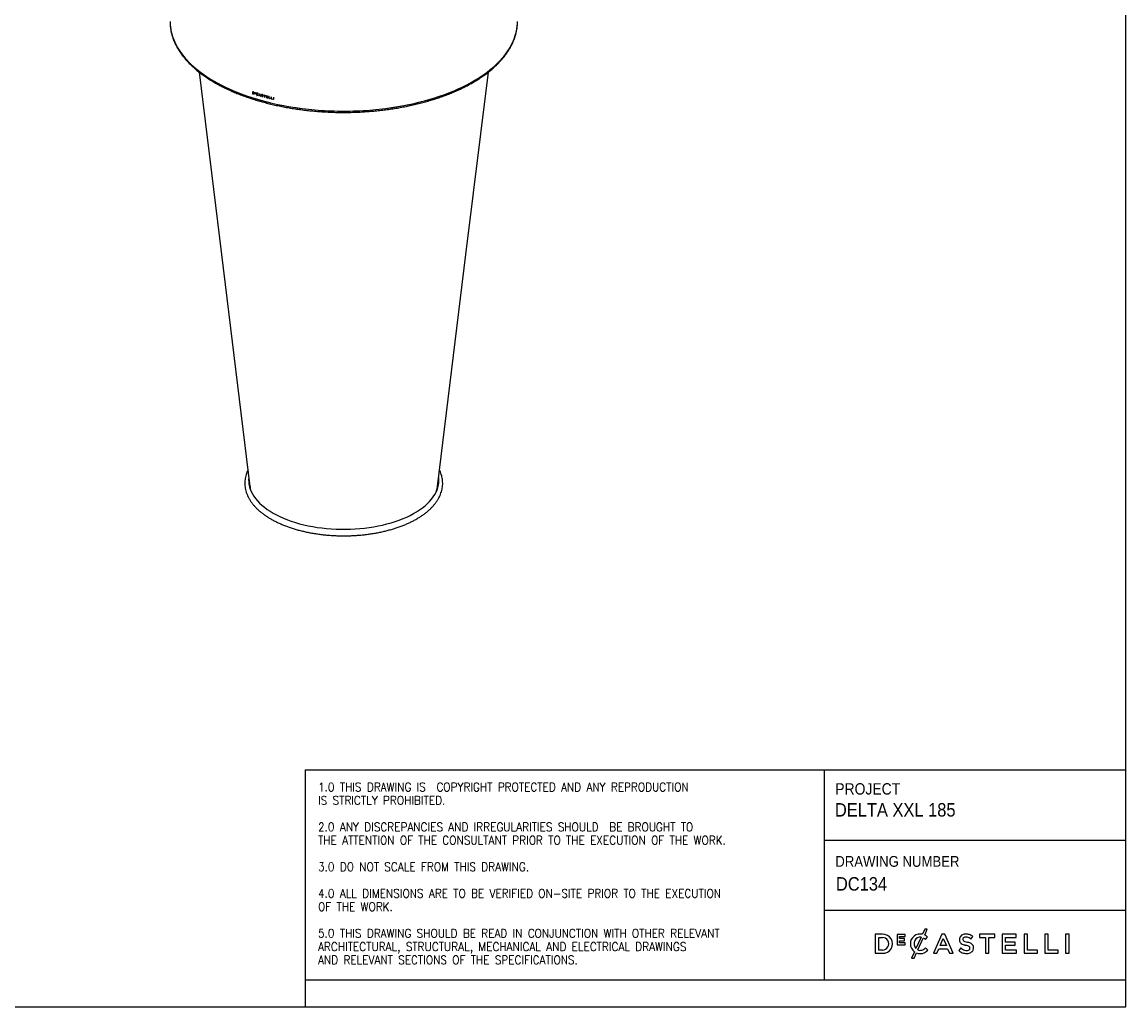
# Model space of a CAD drawing. Header units: millimetres. Extents: x -1749 to 4401, y -854 to 3451.
# Tile 2 of 3: x 1326 to 4401, y -854 to 1889. Entities that reach past the tile are written whole.
import ezdxf

# ---------------------------------------------------------------- set-up
doc = ezdxf.new("R2010")
doc.units = ezdxf.units.MM
doc.header["$LTSCALE"] = 8
doc.linetypes.add('SLD-Solido', pattern=[0])
doc.layers.add('NOTE', color=3, linetype='SLD-Solido')
doc.layers.add('SCHIZZI', color=9, linetype='Continuous')
doc.styles.add('SLDTEXTSTYLE0', font='GOTHIC.TTF', dxfattribs={"width": 0.913})
doc.styles.add('SLDTEXTSTYLE1', font='romans__.ttf', dxfattribs={"width": 0.893})

msp = doc.modelspace()

# ---------------------------------------------------------------- linework, layer by layer
for p, q in [((1968.1, 1695.4), (1968.1, 1689.8)), ((1968.3, 1695.3), (1968.3, 1690)), ((1969, 1694.6), (1968.8, 1694.5)), ((1968.8, 1694.5), (1968.8, 1690.3)), ((1970.3, 1694), (1968.8, 1694.5)), ((1970.5, 1694.2), (1969, 1694.6)), ((1970.6, 1694.6), (1970.3, 1694.7)), ((1970.5, 1694.2), (1970.3, 1694)), ((1970.6, 1693.9), (1970.3, 1694)), ((1970.8, 1694.1), (1970.5, 1694.2)), ((1972.3, 1692.9), (1972.1, 1692.7)), ((1974.7, 1693.3), (1974.7, 1690.2)), ((1974.9, 1693.3), (1974.9, 1690.4)), ((1975.4, 1692.9), (1975.2, 1692.8)), ((1975.2, 1691.8), (1975.2, 1692.8)), ((1975.4, 1691.6), (1975.2, 1691.4)), ((1975.2, 1690.5), (1975.2, 1691.4)), ((1977, 1692.2), (1977, 1692.6)), ((1977, 1690.9), (1977, 1691.3)), ((1982.8, 1692.2), (1982.2, 1691.1)), ((1983, 1692.4), (1982.4, 1691.2)), ((1982.9, 1690.6), (1983.6, 1692)), ((1968.3, 1690), (1968.1, 1689.8)), ((1968.8, 1690.3), (1970.6, 1689.8)), ((1970.8, 1689.9), (1970.6, 1689.8)), ((1970.8, 1689.2), (1970.6, 1689)), ((1971.9, 1689.9), (1971.9, 1689.9)), ((1972.6, 1690.5), (1972.4, 1690.3)), ((1972.4, 1689.3), (1972.6, 1689.4)), ((1973.2, 1689.9), (1973, 1689.8)), ((1974.9, 1690.4), (1974.7, 1690.2)), ((1977, 1689.5), (1977, 1689.9)), ((1978.9, 1689), (1978.7, 1688.9)), ((1979.9, 1686.6), (1979.2, 1685.3)), ((1979.4, 1685.5), (1979.2, 1685.3)), ((1980.1, 1686.8), (1979.4, 1685.5)), ((1980.1, 1690.6), (1979.9, 1690.5)), ((1980.1, 1686.8), (1979.9, 1686.6)), ((1980, 1685.1), (1980.6, 1686.1)), ((1980.2, 1687.2), (1982, 1690.5)), ((1980.4, 1687.4), (1980.2, 1687.2)), ((1980.4, 1687.4), (1982.1, 1690.7)), ((1980.7, 1686.3), (1980.6, 1686.1)), ((1980.6, 1686.1), (1981.1, 1685.9)), ((1980.7, 1686.3), (1981.3, 1686)), ((1980.8, 1686.7), (1982.6, 1690)), ((1981.2, 1686.5), (1980.8, 1686.7)), ((1981.3, 1686), (1981.1, 1685.9)), ((1982.1, 1690.7), (1982, 1690.5)), ((1982.4, 1691.2), (1982.2, 1691.1)), ((1982.8, 1690.2), (1982.6, 1690)), ((1982.6, 1690), (1983, 1689.6)), ((1982.8, 1690.2), (1983.2, 1689.8)), ((1983.5, 1690), (1982.9, 1690.6)), ((1983, 1689.6), (1983.5, 1690)), ((1983.2, 1689.8), (1983, 1689.6)), ((1983.5, 1686), (1983, 1686.7)), ((1983.2, 1689.8), (1983.7, 1690.2)), ((1988.1, 1689.5), (1985.6, 1684.6)), ((1985.6, 1684.6), (1985.8, 1684.7)), ((1988.3, 1689.6), (1985.8, 1684.7)), ((1986.4, 1684.3), (1987.2, 1685.9)), ((1987.2, 1685.9), (1987.4, 1686)), ((1988.5, 1688.5), (1987.5, 1686.5)), ((1988.5, 1688.5), (1988.7, 1688.6)), ((1989.6, 1685.9), (1988.5, 1688.5)), ((1989.8, 1686.1), (1988.7, 1688.6)), ((1991.5, 1682.9), (1988.9, 1689.2)), ((1989.6, 1685.9), (1989.8, 1686.1)), ((1989.9, 1685.1), (1990.1, 1685.3)), ((1989.9, 1685.1), (1990.7, 1683.1)), ((1990.1, 1685.3), (1990.9, 1683.3)), ((1990.7, 1683.1), (1990.9, 1683.3)), ((1993.9, 1682.7), (1993.7, 1682.6)), ((1994.4, 1686.8), (1994.2, 1686.7)), ((1994.3, 1684.9), (1995.4, 1684.3)), ((1994.5, 1685.1), (1995.6, 1684.4)), ((1995.5, 1684.9), (1994.6, 1685.5)), ((1995.4, 1684.3), (1996.5, 1683.6)), ((1996.8, 1684.2), (1995.5, 1684.9)), ((1995.6, 1684.4), (1996.7, 1683.8)), ((1996.5, 1686.5), (1996.3, 1686.3)), ((1996.7, 1683.8), (1996.5, 1683.6)), ((1996.9, 1685.7), (1996.7, 1685.5)), ((1996.8, 1682.6), (1997, 1682.7)), ((1997.1, 1683.3), (1996.9, 1683.1)), ((1997.2, 1681.9), (1997, 1681.7)), ((1999.5, 1686.3), (1999.5, 1685.6)), ((1999.5, 1685.6), (1999.6, 1685.7)), ((1999.6, 1686.2), (1999.6, 1685.7)), ((2001.4, 1685.1), (2001.5, 1685.2)), ((2001.4, 1685.1), (2001.4, 1680.2)), ((2001.4, 1680.2), (2001.5, 1680.4)), ((2001.5, 1685.2), (2001.5, 1680.4)), ((2002.3, 1684.8), (2002.5, 1685)), ((2002.3, 1679.9), (2002.3, 1684.8)), ((2004.2, 1684.3), (2004.2, 1685)), ((2006.5, 1684.4), (2006.5, 1678.9)), ((2006.7, 1679), (2006.5, 1678.9)), ((2006.7, 1684.3), (2006.7, 1679)), ((2007.4, 1683.7), (2007.2, 1683.5)), ((2007.2, 1681.8), (2007.2, 1683.5)), ((2007.4, 1681.3), (2007.2, 1681.1)), ((2007.2, 1679.4), (2007.2, 1681.1)), ((2010.7, 1682.6), (2010.7, 1683.3)), ((2010.7, 1680.2), (2010.7, 1680.9)), ((2010.7, 1677.8), (2010.7, 1678.5)), ((2013.3, 1682.7), (2013.3, 1677.1)), ((2013.5, 1677.3), (2013.3, 1677.1)), ((2013.5, 1682.7), (2013.5, 1677.3)), ((2014.1, 1677.7), (2014.1, 1682.5)), ((2017.4, 1676.1), (2017.4, 1676.8)), ((2019.7, 1681.2), (2019.7, 1675.6)), ((2019.9, 1675.8), (2019.7, 1675.6)), ((2019.9, 1681.1), (2019.9, 1675.8)), ((2020.4, 1676.1), (2020.4, 1681)), ((2023.8, 1674.6), (2023.8, 1675.3)), ((2026.2, 1679.7), (2026.2, 1674.1)), ((2026.4, 1674.2), (2026.2, 1674.1)), ((2026.4, 1679.6), (2026.4, 1674.2)), ((2027, 1673.9), (2027, 1679.5))]:
    msp.add_line(p, q)
at = {"flags": 128}
for points in [[(1738.4, 1890.5), (1738.5, 1883.5), (1739.4, 1874.2), (1740.9, 1865), (1743.1, 1855.8), (1745.9, 1846.6), (1749.4, 1837.6), (1753.6, 1828.5), (1758.4, 1819.6), (1763.8, 1810.8), (1769.9, 1802.1), (1776.6, 1793.5), (1783.9, 1785), (1791.8, 1776.7), (1800.3, 1768.5), (1809.4, 1760.5), (1819.1, 1752.7), (1829.3, 1745.1), (1840, 1737.7), (1851.3, 1730.5), (1863.1, 1723.5), (1875.4, 1716.7), (1888.2, 1710.2), (1901.5, 1703.9), (1915.2, 1697.9), (1929.3, 1692.2), (1943.8, 1686.7), (1958.7, 1681.5), (1973.9, 1676.6), (1989.5, 1672), (2005.5, 1667.7), (2021.7, 1663.7), (2038.2, 1660), (2055, 1656.7), (2072, 1653.6), (2089.2, 1650.9), (2106.5, 1648.5), (2124.1, 1646.5), (2141.8, 1644.8), (2159.5, 1643.4), (2177.4, 1642.4), (2195.4, 1641.7), (2213.3, 1641.3), (2231.3, 1641.4), (2249.3, 1641.7), (2267.2, 1642.4), (2285.1, 1643.4), (2302.9, 1644.8), (2320.6, 1646.5), (2338.1, 1648.6), (2355.5, 1650.9), (2372.7, 1653.7), (2389.7, 1656.7), (2406.4, 1660.1), (2422.9, 1663.8), (2439.1, 1667.8), (2455.1, 1672.1), (2470.7, 1676.7), (2485.9, 1681.6), (2500.8, 1686.8), (2515.3, 1692.2), (2529.4, 1698), (2543.1, 1704), (2556.4, 1710.3), (2569.1, 1716.8), (2581.4, 1723.6), (2593.2, 1730.5), (2604.5, 1737.8), (2615.3, 1745.2), (2625.5, 1752.8), (2635.2, 1760.6), (2644.2, 1768.6), (2652.8, 1776.8), (2660.7, 1785.1), (2668, 1793.6), (2674.7, 1802.2), (2680.7, 1810.9), (2686.1, 1819.7), (2690.9, 1828.6), (2695.1, 1837.7), (2698.6, 1846.7), (2701.4, 1855.9), (2703.6, 1865.1), (2705.1, 1874.3), (2705.9, 1883.6), (2706.1, 1890.5)], [(1738.4, 1888.1), (1738.4, 1888), (1738.9, 1878.8), (1740.1, 1869.5), (1741.9, 1860.3), (1744.4, 1851.1), (1747.6, 1842), (1751.4, 1833), (1755.9, 1824), (1761, 1815.1), (1766.8, 1806.3), (1773.2, 1797.7), (1780.2, 1789.1), (1787.8, 1780.8), (1796, 1772.5), (1804.8, 1764.4), (1814.2, 1756.5), (1824.2, 1748.8), (1834.7, 1741.3), (1845.7, 1734), (1857.3, 1726.9), (1869.3, 1720), (1881.9, 1713.4), (1894.9, 1707), (1908.4, 1700.8), (1922.3, 1695), (1936.6, 1689.4), (1951.3, 1684), (1966.4, 1679), (1981.9, 1674.2), (1997.6, 1669.8)], [(1997.6, 1669.8), (2013.7, 1665.6), (2030.1, 1661.8), (2046.7, 1658.3), (2063.6, 1655.1), (2080.7, 1652.2), (2098, 1649.7), (2115.5, 1647.4), (2133.1, 1645.6), (2150.8, 1644), (2168.7, 1642.8), (2186.6, 1642), (2204.6, 1641.5), (2222.5, 1641.3), (2240.5, 1641.5), (2258.5, 1642), (2276.4, 1642.9), (2294.2, 1644.1), (2312, 1645.6), (2329.6, 1647.5), (2347, 1649.7), (2364.3, 1652.3), (2381.4, 1655.2), (2398.3, 1658.4), (2414.9, 1661.9), (2431.3, 1665.8), (2447.4, 1669.9), (2463.1, 1674.4), (2478.6, 1679.2), (2493.6, 1684.2), (2508.3, 1689.5), (2522.6, 1695.2), (2536.5, 1701), (2550, 1707.2), (2563, 1713.6), (2575.5, 1720.2), (2587.6, 1727.1), (2599.1, 1734.2), (2610.1, 1741.6), (2620.6, 1749.1), (2630.5, 1756.8), (2639.9, 1764.7), (2648.7, 1772.8), (2656.9, 1781), (2664.5, 1789.4), (2671.5, 1798), (2677.9, 1806.6), (2683.6, 1815.4), (2688.7, 1824.3), (2693.2, 1833.3), (2697, 1842.3), (2700.1, 1851.5), (2702.6, 1860.6), (2704.4, 1869.9), (2705.6, 1879.1), (2705.9, 1883.7)], [(1819.4, 1749.9), (1881.7, 1241.9), (1961, 595.8)], [(2483.4, 595.8), (2562.7, 1241.9), (2625, 1749.9)], [(1957.7, 620.6), (1957.3, 615.4), (1957.4, 608.5), (1958.2, 601.7), (1959.6, 594.9), (1961.7, 588.1), (1964.4, 581.4), (1967.8, 574.8), (1971.9, 568.2), (1976.5, 561.8), (1981.8, 555.5), (1987.7, 549.4), (1994.2, 543.4), (2001.3, 537.6), (2008.9, 531.9), (2017.1, 526.5), (2025.8, 521.3), (2034.9, 516.3), (2044.6, 511.6), (2054.7, 507.2), (2065.2, 502.9), (2076.1, 499), (2087.4, 495.4), (2099, 492), (2111, 489), (2123.2, 486.3), (2135.7, 483.9)], [(2135.7, 483.9), (2148.4, 481.8), (2161.2, 480.1), (2174.3, 478.7), (2187.4, 477.6), (2200.7, 476.9), (2214, 476.5), (2227.3, 476.4), (2240.6, 476.7), (2253.8, 477.4), (2267, 478.4), (2280.1, 479.7), (2293, 481.4), (2305.7, 483.4), (2318.3, 485.7), (2330.5, 488.3), (2342.5, 491.3), (2354.3, 494.6), (2365.6, 498.1), (2376.6, 502), (2387.3, 506.1), (2397.5, 510.5), (2407.2, 515.2), (2416.5, 520.1), (2425.3, 525.2), (2433.6, 530.6), (2441.4, 536.2), (2448.6, 541.9), (2455.2, 547.9), (2461.2, 554), (2466.7, 560.3), (2471.5, 566.7), (2475.7, 573.2), (2479.2, 579.8), (2482.1, 586.5), (2484.4, 593.2), (2486, 600), (2486.9, 606.9), (2487.1, 613.7), (2486.8, 620.2)]]:
    msp.add_lwpolyline(points, dxfattribs=at)
for centre, radius, start, end in [((2171.4, 2335), 671.1, 252.3711, 252.5627), ((2175.3, 2347.6), 684.3, 252.9576, 253.156), ((2175.4, 2347.6), 684.7, 252.9954, 253.156), ((2175.4, 2346.7), 684.7, 252.9954, 253.156), ((2175.4, 2346.2), 684.7, 252.9954, 253.156), ((2175.5, 2347.2), 684.2, 252.9954, 253.156), ((2175.5, 2345.9), 684.2, 252.9954, 253.156), ((2179.4, 2362.5), 698.6, 253.6585, 253.725), ((2171.5, 2329.8), 671.5, 252.3711, 252.5951), ((2171.5, 2329.5), 671, 252.3711, 252.5951), ((2175.3, 2344.5), 684.3, 252.9576, 253.156), ((2175.3, 2344.1), 683.8, 252.9576, 253.156), ((2175.4, 2345.3), 684.7, 252.9954, 253.156), ((2177.4, 2347.8), 691.6, 253.3466, 253.4135), ((2177.4, 2347.5), 691, 253.3466, 253.4135), ((2180.8, 2360.8), 703.8, 253.8942, 253.9601), ((2180.9, 2360.4), 703.3, 253.8942, 253.9601), ((2182.2, 2367.1), 708.6, 254.0277, 254.2553), ((2182.2, 2366.8), 708.1, 254.0277, 254.2553), ((2182.2, 2367.8), 708.6, 254.0543, 254.2288), ((2182.2, 2371), 708.6, 254.1091, 254.1744), ((2183.5, 2370), 713.4, 254.3221, 254.3874), ((2183.5, 2369.6), 712.8, 254.3221, 254.3874), ((2184.6, 2375.7), 717.8, 254.5199, 254.5794), ((2186.4, 2384.8), 724.5, 254.8225, 254.8818), ((2186.4, 2384.4), 723.9, 254.8225, 254.8818), ((2188.6, 2394.5), 733.1, 255.0459, 255.427), ((2188, 2391.3), 730.5, 255.0456, 255.199), ((2188, 2390.9), 729.9, 255.0456, 255.199), ((2188.6, 2388.9), 733.1, 255.1989, 255.2741), ((2188.6, 2388.5), 732.5, 255.1989, 255.2741), ((2189.3, 2396.2), 735.6, 255.2741, 255.4267), ((2189.3, 2395.8), 735, 255.2741, 255.4267), ((2191.6, 2406.1), 745.1, 255.6116, 255.9495), ((2191.6, 2400.6), 745.1, 255.6116, 255.9495), ((2191.7, 2400.2), 744.5, 255.6116, 255.9495), ((2191.8, 2406), 745.7, 255.6698, 255.9494), ((2191.8, 2404.3), 745.7, 255.6698, 255.9494), ((2191.8, 2403.6), 745.7, 255.6698, 255.9494), ((2191.8, 2401.9), 745.7, 255.6698, 255.9494), ((2191.8, 2405.6), 745.1, 255.6698, 255.9494), ((2191.8, 2403.2), 745.1, 255.6698, 255.9494), ((2193.8, 2414.7), 753.9, 256.1524, 256.21), ((2194.4, 2411.9), 756.7, 256.1526, 256.4707), ((2194.5, 2411.5), 756.2, 256.1526, 256.4707), ((2194.6, 2413.2), 757.4, 256.2101, 256.4707), ((2196.3, 2425.2), 764.7, 256.6473, 256.7044), ((2196.9, 2422.3), 767.5, 256.6475, 256.9627), ((2197, 2421.9), 766.9, 256.6475, 256.9627), ((2197.1, 2423.6), 768.1, 256.7045, 256.9626), ((2198.7, 2435.7), 775.5, 257.1474, 257.2039), ((2198.7, 2430.1), 775.5, 257.1474, 257.2039), ((2198.8, 2429.7), 774.8, 257.1474, 257.2039)]:
    msp.add_arc(centre, radius, start, end)
for points, knots in [([(1739, 1877.7), (1739, 1877.6), (1739.1, 1876.1), (1739.3, 1874.6), (1739.5, 1873.3)], [0, 0, 0, 0, 0.080753, 1, 1, 1, 1]), ([(1999.2, 1665.9), (2001.9, 1665.2), (2009.6, 1663.1), (2022.6, 1660), (2038.2, 1656.4), (2054.1, 1653.2), (2070.2, 1650.3), (2086.4, 1647.7), (2102.9, 1645.3), (2119.5, 1643.3), (2136.2, 1641.6), (2153, 1640.2), (2169.9, 1639), (2186.8, 1638.2), (2203.9, 1637.7), (2220.9, 1637.6), (2237.9, 1637.7), (2254.9, 1638.1), (2271.9, 1638.9), (2288.8, 1640), (2305.6, 1641.3), (2322.4, 1643), (2339, 1645), (2355.4, 1647.3), (2371.7, 1649.9), (2387.8, 1652.7), (2403.7, 1655.9), (2419.4, 1659.4), (2434.9, 1663.1), (2450.1, 1667.2), (2465, 1671.5), (2479.6, 1676), (2493.9, 1680.9), (2507.8, 1686), (2521.4, 1691.4), (2534.6, 1697), (2547.5, 1702.8), (2559.9, 1708.9), (2572, 1715.3), (2583.6, 1721.8), (2594.7, 1728.6), (2605.4, 1735.5), (2615.7, 1742.7), (2625.4, 1750.1), (2634.6, 1757.6), (2643.3, 1765.4), (2651.5, 1773.2), (2659.2, 1781.3), (2666.3, 1789.5), (2672.9, 1797.8), (2678.8, 1806.2), (2684.2, 1814.8), (2689.1, 1823.4), (2693.3, 1832.2), (2696.9, 1841), (2700, 1849.8), (2702.4, 1858.8), (2704.2, 1867.7), (2705.2, 1873.7), (2705.4, 1876.8), (2705.4, 1876.8)], [0, 0, 0, 0, 0.009326, 0.027035, 0.044742, 0.062447, 0.080148, 0.097848, 0.115545, 0.133241, 0.150935, 0.168628, 0.186319, 0.20401, 0.221701, 0.239391, 0.257081, 0.274771, 0.292461, 0.310152, 0.327844, 0.345536, 0.36323, 0.380926, 0.398624, 0.416323, 0.434025, 0.451729, 0.469436, 0.487147, 0.50486, 0.522578, 0.540299, 0.558024, 0.575754, 0.593487, 0.611226, 0.628968, 0.646715, 0.664467, 0.682221, 0.699979, 0.717739, 0.735499, 0.753258, 0.771014, 0.788762, 0.806501, 0.824225, 0.841931, 0.859613, 0.877267, 0.894887, 0.912469, 0.93001, 0.947509, 0.964965, 0.982383, 0.999767, 1, 1, 1, 1]), ([(1739.6, 1872.6), (1739.8, 1871.2), (1740.3, 1866.8), (1741.9, 1859.5), (1744.2, 1850.6), (1747.2, 1841.8), (1750.8, 1833), (1754.9, 1824.3), (1759.7, 1815.7), (1765, 1807.2), (1770.9, 1798.7), (1777.3, 1790.4), (1784.4, 1782.3), (1791.9, 1774.2), (1800.1, 1766.3), (1808.7, 1758.6), (1817.9, 1751), (1827.5, 1743.7), (1837.7, 1736.5), (1848.3, 1729.5), (1859.4, 1722.7), (1870.9, 1716.1), (1882.9, 1709.7), (1895.3, 1703.6), (1908.1, 1697.7), (1921.3, 1692.1), (1934.9, 1686.7), (1948.8, 1681.5), (1963, 1676.7), (1977.6, 1672), (1989.7, 1668.5), (1997, 1666.5), (1999.2, 1665.9)], [0, 0, 0, 0, 0.016065, 0.050068, 0.084118, 0.118228, 0.152411, 0.186673, 0.221017, 0.255439, 0.289935, 0.324497, 0.359116, 0.393782, 0.428485, 0.463218, 0.497973, 0.532742, 0.56752, 0.602302, 0.637085, 0.671865, 0.70664, 0.741409, 0.776171, 0.810926, 0.845673, 0.880412, 0.915143, 0.949867, 0.984583, 1, 1, 1, 1]), ([(1972.6, 1693), (1972.3, 1693.3), (1971.8, 1694), (1971, 1694.4), (1970.6, 1694.6)], [0, 0, 0, 0, 0.5, 1, 1, 1, 1]), ([(1972.1, 1692.7), (1971.9, 1693), (1971.4, 1693.5), (1970.9, 1693.8), (1970.6, 1693.9)], [0, 0, 0, 0, 0.5, 1, 1, 1, 1]), ([(1972.3, 1692.9), (1972.1, 1693.1), (1971.6, 1693.7), (1971.1, 1693.9), (1970.8, 1694.1)], [0, 0, 0, 0, 0.500058, 1, 1, 1, 1]), ([(1972.4, 1690.3), (1972.4, 1690.5), (1972.6, 1690.8), (1972.6, 1691.4), (1972.5, 1692.1), (1972.2, 1692.5), (1972.1, 1692.7)], [0, 0, 0, 0, 0.250146, 0.49997, 0.749985, 1, 1, 1, 1]), ([(1972.6, 1690.5), (1972.6, 1690.6), (1972.8, 1691), (1972.8, 1691.6), (1972.7, 1692.2), (1972.4, 1692.6), (1972.3, 1692.9)], [0, 0, 0, 0, 0.250147, 0.499993, 0.750018, 1, 1, 1, 1]), ([(1973, 1689.8), (1973.1, 1690), (1973.3, 1690.4), (1973.3, 1691.3), (1973.1, 1692.2), (1972.8, 1692.7), (1972.6, 1693)], [0, 0, 0, 0, 0.25, 0.5, 0.75, 1, 1, 1, 1]), ([(1980.4, 1691.5), (1980.1, 1691.4), (1979.5, 1691.3), (1978.9, 1690.7), (1978.6, 1689.9), (1978.7, 1689.2), (1978.7, 1688.9)], [0, 0, 0, 0, 0.25, 0.5, 0.75, 1, 1, 1, 1]), ([(1980.6, 1691.7), (1980.3, 1691.6), (1979.7, 1691.5), (1979.1, 1690.9), (1978.8, 1690), (1978.8, 1689.4), (1978.9, 1689)], [0, 0, 0, 0, 0.2499188, 0.4999031, 0.749942, 1, 1, 1, 1]), ([(1982.2, 1691.1), (1981.9, 1691.2), (1981.3, 1691.5), (1980.7, 1691.5), (1980.4, 1691.5)], [0, 0, 0, 0, 0.5, 1, 1, 1, 1]), ([(1970.6, 1689.8), (1970.8, 1689.7), (1971.1, 1689.7), (1971.6, 1689.8), (1972.1, 1690), (1972.3, 1690.2), (1972.4, 1690.3)], [0, 0, 0, 0, 0.25059, 0.500044, 0.749798, 1, 1, 1, 1]), ([(1970.6, 1689), (1970.9, 1689), (1971.4, 1688.9), (1972, 1689), (1972.6, 1689.3), (1972.8, 1689.6), (1973, 1689.8)], [0, 0, 0, 0, 0.250163, 0.499995, 0.749897, 1, 1, 1, 1]), ([(1970.8, 1689.9), (1971, 1689.9), (1971.3, 1689.8), (1971.8, 1689.9), (1972.2, 1690.1), (1972.5, 1690.4), (1972.6, 1690.5)], [0, 0, 0, 0, 0.250537, 0.499966, 0.749736, 1, 1, 1, 1]), ([(1970.8, 1689.2), (1971.1, 1689.2), (1971.5, 1689.1), (1972.2, 1689.2), (1972.8, 1689.5), (1973, 1689.8), (1973.2, 1689.9)], [0, 0, 0, 0, 0.2499468, 0.4999212, 0.7499374, 1, 1, 1, 1]), ([(1978.7, 1688.9), (1978.7, 1688.7), (1978.8, 1688.3), (1979.1, 1687.7), (1979.4, 1687.1), (1979.8, 1686.8), (1979.9, 1686.6)], [0, 0, 0, 0, 0.25052, 0.499992, 0.749804, 1, 1, 1, 1]), ([(1978.9, 1689), (1978.9, 1688.8), (1979, 1688.4), (1979.3, 1687.8), (1979.6, 1687.3), (1980, 1687), (1980.1, 1686.8)], [0, 0, 0, 0, 0.250525, 0.500062, 0.749816, 1, 1, 1, 1]), ([(1980.7, 1690.8), (1980.4, 1690.7), (1980, 1690.6), (1979.6, 1690.2), (1979.3, 1689.5), (1979.4, 1689), (1979.4, 1688.8)], [0, 0, 0, 0, 0.25, 0.5, 0.75, 1, 1, 1, 1]), ([(1979.4, 1688.8), (1979.4, 1688.5), (1979.6, 1687.9), (1980, 1687.4), (1980.2, 1687.2)], [0, 0, 0, 0, 0.5, 1, 1, 1, 1]), ([(1980.8, 1691), (1980.6, 1690.9), (1980.3, 1690.9), (1980.1, 1690.7), (1980.1, 1690.6)], [0, 0, 0, 0, 0.742567, 1, 1, 1, 1]), ([(1982, 1690.5), (1981.7, 1690.6), (1981.3, 1690.8), (1980.9, 1690.8), (1980.7, 1690.8)], [0, 0, 0, 0, 0.500298, 1, 1, 1, 1]), ([(1982.1, 1690.7), (1981.9, 1690.8), (1981.5, 1691), (1981.1, 1691), (1980.8, 1691)], [0, 0, 0, 0, 0.500288, 1, 1, 1, 1]), ([(1981.1, 1685.9), (1981.3, 1685.8), (1981.8, 1685.6), (1982.4, 1685.6), (1983, 1685.7), (1983.3, 1685.9), (1983.5, 1686)], [0, 0, 0, 0, 0.2501835, 0.4999962, 0.7498306, 1, 1, 1, 1]), ([(1983, 1686.7), (1982.9, 1686.6), (1982.7, 1686.4), (1982.2, 1686.3), (1981.7, 1686.3), (1981.4, 1686.5), (1981.2, 1686.5)], [0, 0, 0, 0, 0.250247, 0.499996, 0.749717, 1, 1, 1, 1]), ([(1981.3, 1686), (1981.5, 1686), (1981.9, 1685.8), (1982.6, 1685.8), (1983.2, 1685.9), (1983.5, 1686.1), (1983.7, 1686.2)], [0, 0, 0, 0, 0.249968, 0.499945, 0.749951, 1, 1, 1, 1]), ([(1993.1, 1684), (1993.1, 1683.8), (1993.1, 1683.6), (1993.2, 1683.2), (1993.4, 1682.9), (1993.6, 1682.7), (1993.7, 1682.6)], [0, 0, 0, 0, 0.250839, 0.499976, 0.749958, 1, 1, 1, 1]), ([(1993.2, 1684.1), (1993.2, 1684), (1993.3, 1683.8), (1993.4, 1683.4), (1993.6, 1683), (1993.8, 1682.8), (1993.9, 1682.7)], [0, 0, 0, 0, 0.2508084, 0.5000418, 0.7499392, 1, 1, 1, 1]), ([(1994.1, 1687.5), (1994, 1687.5), (1993.7, 1687.4), (1993.5, 1687.1), (1993.4, 1686.8), (1993.3, 1686.4), (1993.4, 1686), (1993.6, 1685.6), (1993.9, 1685.2), (1994.2, 1685), (1994.3, 1684.9)], [0, 0, 0, 0, 0.125169, 0.249986, 0.375003, 0.499986, 0.624934, 0.749992, 0.87496, 1, 1, 1, 1]), ([(1993.8, 1687.4), (1993.8, 1687.3), (1993.6, 1687.2), (1993.6, 1686.9), (1993.5, 1686.6), (1993.6, 1686.1), (1993.8, 1685.7), (1994.1, 1685.3), (1994.3, 1685.2), (1994.5, 1685.1)], [0, 0, 0, 0, 0.054414, 0.212031, 0.369661, 0.527286, 0.68489, 0.842461, 1, 1, 1, 1]), ([(1993.7, 1682.6), (1994, 1682.4), (1994.5, 1682), (1995.4, 1681.6), (1996.2, 1681.5), (1996.8, 1681.6), (1997, 1681.7)], [0, 0, 0, 0, 0.25, 0.5, 0.75, 1, 1, 1, 1]), ([(1994.1, 1683.1), (1994, 1683.1), (1993.9, 1683.2), (1993.9, 1683.4), (1993.8, 1683.6), (1993.8, 1683.7), (1993.8, 1683.8)], [0, 0, 0, 0, 0.251694, 0.499999, 0.748362, 1, 1, 1, 1]), ([(1993.9, 1682.7), (1994.1, 1682.5), (1994.7, 1682.1), (1995.5, 1681.8), (1996.4, 1681.7), (1996.9, 1681.8), (1997.2, 1681.9)], [0, 0, 0, 0, 0.250014, 0.499998, 0.749984, 1, 1, 1, 1]), ([(1996.7, 1686.8), (1996.5, 1687), (1996.1, 1687.3), (1995.4, 1687.6), (1994.7, 1687.7), (1994.3, 1687.6), (1994.1, 1687.5)], [0, 0, 0, 0, 0.250158, 0.499985, 0.749993, 1, 1, 1, 1]), ([(1994.6, 1685.5), (1994.5, 1685.5), (1994.4, 1685.6), (1994.2, 1685.8), (1994.1, 1686), (1994.1, 1686.2), (1994.1, 1686.4), (1994.2, 1686.6), (1994.3, 1686.8), (1994.4, 1686.8), (1994.5, 1686.8)], [0, 0, 0, 0, 0.125719, 0.249965, 0.374964, 0.499989, 0.625, 0.750014, 0.874548, 1, 1, 1, 1]), ([(1996.6, 1682.4), (1996.4, 1682.3), (1996, 1682.2), (1995.3, 1682.3), (1994.7, 1682.6), (1994.3, 1682.9), (1994.1, 1683.1)], [0, 0, 0, 0, 0.250171, 0.499993, 0.7499, 1, 1, 1, 1]), ([(1994.4, 1686.8), (1994.4, 1686.9), (1994.5, 1686.9), (1994.6, 1687), (1994.6, 1687)], [0, 0, 0, 0, 0.383467, 1, 1, 1, 1]), ([(1994.5, 1686.8), (1994.6, 1686.9), (1994.9, 1686.9), (1995.4, 1686.9), (1995.9, 1686.7), (1996.2, 1686.4), (1996.3, 1686.3)], [0, 0, 0, 0, 0.25026, 0.499993, 0.749769, 1, 1, 1, 1]), ([(1994.6, 1687), (1994.8, 1687), (1995.1, 1687.1), (1995.6, 1687), (1996.1, 1686.8), (1996.4, 1686.6), (1996.5, 1686.5)], [0, 0, 0, 0, 0.250016, 0.500003, 0.749988, 1, 1, 1, 1]), ([(1996.3, 1686.3), (1996.4, 1686.3), (1996.5, 1686.2), (1996.6, 1686), (1996.7, 1685.7), (1996.7, 1685.6), (1996.7, 1685.5)], [0, 0, 0, 0, 0.251461, 0.499971, 0.749809, 1, 1, 1, 1]), ([(1996.5, 1686.5), (1996.6, 1686.5), (1996.7, 1686.3), (1996.8, 1686.1), (1996.9, 1685.9), (1996.9, 1685.8), (1996.9, 1685.7)], [0, 0, 0, 0, 0.250671, 0.499875, 0.749036, 1, 1, 1, 1]), ([(1996.5, 1683.6), (1996.6, 1683.6), (1996.7, 1683.5), (1996.8, 1683.4), (1996.9, 1683.3), (1996.9, 1683.2), (1996.9, 1683.1)], [0, 0, 0, 0, 0.251848, 0.499749, 0.749667, 1, 1, 1, 1]), ([(1996.9, 1683.1), (1996.9, 1683), (1996.9, 1682.9), (1996.9, 1682.7), (1996.8, 1682.5), (1996.6, 1682.4), (1996.6, 1682.4)], [0, 0, 0, 0, 0.250702, 0.499936, 0.748808, 1, 1, 1, 1]), ([(1997.5, 1685.3), (1997.4, 1685.5), (1997.4, 1685.7), (1997.2, 1686.1), (1997, 1686.5), (1996.8, 1686.7), (1996.7, 1686.8)], [0, 0, 0, 0, 0.2507785, 0.4999922, 0.7494906, 1, 1, 1, 1]), ([(1996.7, 1683.8), (1996.8, 1683.8), (1996.9, 1683.7), (1997, 1683.6), (1997.1, 1683.4), (1997.1, 1683.3), (1997.1, 1683.3)], [0, 0, 0, 0, 0.251278, 0.499853, 0.747844, 1, 1, 1, 1]), ([(1997.6, 1683.1), (1997.6, 1683.2), (1997.5, 1683.4), (1997.3, 1683.7), (1997.1, 1684), (1996.9, 1684.2), (1996.8, 1684.2)], [0, 0, 0, 0, 0.25092, 0.499996, 0.749179, 1, 1, 1, 1]), ([(1997.1, 1683.3), (1997.1, 1683.2), (1997.1, 1683), (1997.1, 1682.9), (1997, 1682.8), (1997, 1682.7)], [0, 0, 0, 0, 0.394661, 0.787614, 1, 1, 1, 1]), ([(1997, 1681.7), (1997.1, 1681.8), (1997.3, 1681.9), (1997.6, 1682.2), (1997.7, 1682.6), (1997.7, 1682.9), (1997.6, 1683.1)], [0, 0, 0, 0, 0.250312, 0.499981, 0.749863, 1, 1, 1, 1]), ([(1997.2, 1681.9), (1997.3, 1681.9), (1997.5, 1682), (1997.6, 1682.2), (1997.6, 1682.2)], [0, 0, 0, 0, 0.666622, 1, 1, 1, 1]), ([(1955.4, 641.7), (1954.9, 640.8), (1953.3, 637.6), (1951.2, 632.1), (1949.1, 625.2), (1947.6, 618.2), (1946.8, 611.3), (1946.5, 604.3), (1946.8, 597.4), (1947.8, 590.5), (1949.3, 583.6), (1951.4, 576.8), (1954.2, 570), (1957.5, 563.3), (1961.4, 556.7), (1965.8, 550.3), (1970.9, 543.9), (1976.5, 537.6), (1982.7, 531.6), (1989.4, 525.6), (1996.6, 519.9), (2004.3, 514.4), (2012.5, 509.1), (2021.1, 503.9), (2030.2, 499.1), (2039.7, 494.4), (2049.6, 490), (2059.8, 485.9), (2070.4, 482.1), (2081.4, 478.5), (2092.6, 475.1), (2104.1, 472.1), (2115.8, 469.3), (2125.7, 467.3), (2131.7, 466.2), (2133.6, 465.9)], [0, 0, 0, 0, 0.013061, 0.044174, 0.075083, 0.105801, 0.136358, 0.166802, 0.197191, 0.227575, 0.258009, 0.28855, 0.319243, 0.350118, 0.381187, 0.412448, 0.443884, 0.47547, 0.507176, 0.538972, 0.570831, 0.602728, 0.634646, 0.666568, 0.698482, 0.730383, 0.762267, 0.79413, 0.825974, 0.857797, 0.889601, 0.921386, 0.953155, 0.984908, 1, 1, 1, 1]), ([(2133.6, 465.9), (2135.8, 465.5), (2142, 464.4), (2152.4, 462.9), (2164.9, 461.3), (2177.5, 460.1), (2190.3, 459.1), (2203, 458.5), (2215.9, 458.2), (2228.7, 458.2), (2241.6, 458.5), (2254.3, 459.1), (2267.1, 460.1), (2279.7, 461.3), (2292.2, 462.9), (2304.6, 464.7), (2316.7, 466.9), (2328.7, 469.4), (2340.5, 472.1), (2352, 475.2), (2363.2, 478.5), (2374.1, 482.1), (2384.7, 485.9), (2394.9, 490.1), (2404.8, 494.5), (2414.3, 499.1), (2423.4, 504), (2432, 509.1), (2440.2, 514.4), (2448, 520), (2455.2, 525.7), (2461.9, 531.7), (2468.1, 537.8), (2473.7, 544.1), (2478.8, 550.5), (2483.3, 557.1), (2487.2, 563.8), (2490.5, 570.6), (2493.2, 577.5), (2495.3, 584.4), (2496.8, 591.3), (2497.7, 598.3), (2497.9, 605.2), (2497.6, 612.2), (2496.7, 619.1), (2495.1, 625.9), (2493, 632.8), (2490.9, 638), (2489.4, 641), (2489.1, 641.7)], [0, 0, 0, 0, 0.0115744, 0.0335255, 0.0554713, 0.0774114, 0.0993471, 0.1212795, 0.1432098, 0.1651392, 0.1870689, 0.2089997, 0.2309328, 0.2528692, 0.2748104, 0.2967574, 0.3187116, 0.3406743, 0.3626466, 0.3846299, 0.4066256, 0.4286347, 0.4506584, 0.4726976, 0.4947529, 0.5168247, 0.5389124, 0.5610147, 0.5831291, 0.6052513, 0.6273729, 0.649483, 0.6715682, 0.6936113, 0.7155925, 0.7374894, 0.7592799, 0.7809451, 0.802472, 0.8238578, 0.8451113, 0.866254, 0.8873182, 0.908344, 0.9293669, 0.9504243, 0.9715556, 0.9927921, 1, 1, 1, 1]), ([(1961.3, 595.8), (1961.4, 594), (1961.7, 589.6), (1963.3, 585.3), (1964.2, 582.7)], [0, 0, 0, 0, 0.4099262, 1, 1, 1, 1]), ([(2480.2, 582.4), (2481.3, 585.5), (2482.8, 589.9), (2483.1, 594.4), (2483.2, 595.8)], [0, 0, 0, 0, 0.6933468, 1, 1, 1, 1])]:
    msp.add_open_spline(points, degree=3, knots=knots)
at = {"layer": 'SCHIZZI', "color": 7, "true_color": 0xffffff}
for p, q in [((4401.1, -854.1), (4400.8, 3450.9)), ((2114.5, -193.8), (2114.5, -779.1)), ((2114.5, -193.8), (4401.1, -193.8)), ((3560.7, -193.8), (3560.7, -779.1)), ((3560.7, -390), (4401.1, -390)), ((3560.7, -584.5), (4401.1, -584.5)), ((3840.6, -637.8), (3834.3, -651.7)), ((3847.9, -637.8), (3840.6, -637.8)), ((3840.7, -653.8), (3847.9, -637.8)), ((3722.7, -651.8), (3702.9, -651.8)), ((3702.9, -651.8), (3702.9, -704.7)), ((3712.6, -695.8), (3712.6, -660.7)), ((3712.6, -660.7), (3722.7, -660.7)), ((3785.8, -652.2), (3763.6, -652.2)), ((3763.6, -652.2), (3763.6, -681.5)), ((3770, -663.9), (3770, -657.9)), ((3770, -657.9), (3785.8, -657.9)), ((3783.9, -663.9), (3770, -663.9)), ((3770, -669.6), (3783.9, -669.6)), ((3770, -675.8), (3770, -669.6)), ((3786, -675.8), (3770, -675.8)), ((3783.9, -669.6), (3783.9, -663.9)), ((3785.8, -657.9), (3785.8, -652.2)), ((3786, -681.5), (3786, -675.8)), ((3830.4, -660.1), (3816, -691.6)), ((3821.6, -695.4), (3836.7, -662.2)), ((3842.5, -666.5), (3848.8, -659.3)), ((3848.8, -659.3), (3848.6, -659.1)), ((3888, -651.4), (3864.8, -704.7)), ((3883.7, -683.4), (3892.3, -663.4)), ((3896.9, -651.4), (3888, -651.4)), ((3892.3, -663.4), (3900.9, -683.4)), ((3896.9, -651.6), (3896.9, -651.4)), ((3920.1, -704.7), (3896.9, -651.6)), ((3969.3, -665.1), (3974.6, -657.7)), ((4036, -651.8), (3993, -651.8)), ((3993, -651.8), (3993, -660.9)), ((3993, -660.9), (4009.6, -660.9)), ((4009.6, -660.9), (4009.6, -704.7)), ((4019.4, -704.7), (4019.4, -660.9)), ((4019.4, -660.9), (4036, -660.9)), ((4036, -660.9), (4036, -651.8)), ((4095.7, -651.8), (4056.4, -651.8)), ((4056.4, -651.8), (4056.4, -704.7)), ((4066.1, -673.6), (4066.1, -660.6)), ((4066.1, -660.6), (4095.7, -660.6)), ((4092.3, -673.6), (4066.1, -673.6)), ((4092.3, -682.4), (4092.3, -673.6)), ((4095.7, -660.6), (4095.7, -651.8)), ((4127.4, -651.8), (4117.7, -651.8)), ((4117.7, -651.8), (4117.7, -704.7)), ((4127.4, -695.8), (4127.4, -651.8)), ((4184.9, -651.8), (4175.2, -651.8)), ((4175.2, -651.8), (4175.2, -704.7)), ((4184.9, -695.8), (4184.9, -651.8)), ((4233.2, -651.8), (4233.2, -704.7)), ((4242.9, -651.8), (4233.2, -651.8)), ((4242.9, -704.7), (4242.9, -651.8)), ((3702.9, -704.7), (3722.7, -704.7)), ((3722.7, -695.8), (3712.6, -695.8)), ((3763.6, -681.5), (3786, -681.5)), ((3800.7, -678.5), (3800.7, -678.4)), ((3811.8, -700.7), (3803.9, -718.1)), ((3811.3, -718.1), (3817.8, -703.8)), ((3849.2, -696), (3842.9, -689.7)), ((3849, -696.2), (3849.2, -696)), ((3864.8, -704.7), (3874.8, -704.7)), ((3874.8, -704.7), (3880.1, -692)), ((3880.1, -692), (3904.5, -692)), ((3900.9, -683.4), (3883.7, -683.4)), ((3904.5, -692), (3909.8, -704.7)), ((3909.8, -704.7), (3920.1, -704.7)), ((3941.2, -689.9), (3935.3, -696.9)), ((4009.6, -704.7), (4019.4, -704.7)), ((4056.4, -704.7), (4096.1, -704.7)), ((4066.1, -682.4), (4092.3, -682.4)), ((4066.1, -695.9), (4066.1, -682.4)), ((4096.1, -695.9), (4066.1, -695.9)), ((4096.1, -704.7), (4096.1, -695.9)), ((4117.7, -704.7), (4154.9, -704.7)), ((4154.9, -695.8), (4127.4, -695.8)), ((4154.9, -704.7), (4154.9, -695.8)), ((4175.2, -704.7), (4212.4, -704.7)), ((4212.4, -695.8), (4184.9, -695.8)), ((4212.4, -704.7), (4212.4, -695.8)), ((4233.2, -704.7), (4242.9, -704.7)), ((3803.9, -718.1), (3811.3, -718.1)), ((2114.5, -779.1), (2114.5, -854.1)), ((2114.5, -779.1), (4401.1, -779.1)), ((-1748.9, -854.1), (4401.1, -854.1))]:
    msp.add_line(p, q, dxfattribs=at)
for centre, radius, start, end in [((3724.1, -678.2), 26.5, 266.9016, 93.0984), ((3723.1, -678.2), 17.5, 268.7663, 91.2337), ((3827.8, -678.1), 27.1, 76.2452, 180.8909), ((3831.1, -678.1), 20.3, 153.5843, 221.7366), ((3827.8, -676.4), 16.5, 81.0486, 153.5843), ((3823.4, -686.2), 27.5, 45.726, 60.9073), ((3828.9, -679.7), 28.5, 45.7139, 65.5871), ((3954.4, -666.9), 17, 162.4397, 192.3194), ((3948.8, -668.4), 11.3, 190.7898, 232.6677), ((3952.1, -666.6), 14.8, 114.6345, 160.643), ((3955.2, -673.5), 22.3, 89.5079, 114.6345), ((3952.8, -665.8), 5.87, 146.8593, 193.3103), ((3951.9, -666), 4.9, 193.3103, 230.5673), ((3953.9, -667.5), 7.76, 98.9809, 140.3235), ((3956.4, -659.8), 12.6, 232.4478, 252.5977), ((3955.4, -677.1), 17.4, 77.5447, 98.9809), ((3972.4, -616), 59.2, 250.5587, 257.3125), ((3955.6, -682.8), 31.6, 72.4447, 90.3973), ((3953.1, -685.4), 26, 51.2578, 76.4729), ((3951.3, -712.2), 39.3, 64.6325, 78.0989), ((3954.3, -684), 33.2, 52.4218, 70.9644), ((3828.4, -678.5), 27.7, 180, 233.2579), ((3827.8, -677.2), 28.5, 249.3037, 318.5846), ((3828.1, -679), 17.6, 248.2838, 285.8766), ((3826.2, -674.2), 22.8, 287.2144, 317.1185), ((3957.1, -673.1), 32.3, 227.68, 255.7733), ((3958.7, -671.8), 25.2, 225.9886, 252.6823), ((3954.7, -660.7), 21, 232.6677, 251.2708), ((3964.3, -636.2), 47.2, 249.7007, 255.5146), ((3957.4, -671.6), 33.7, 255.7733, 272.4479), ((3957.5, -675.7), 21.2, 252.6823, 275.6739), ((3946.3, -706.2), 25, 73.3232, 75.5146), ((3961.4, -652.5), 30.8, 255, 258.2933), ((3946.3, -725.4), 43.7, 70.2713, 78.2933), ((3958.3, -683.1), 22.2, 271.4711, 299.926), ((3958.8, -686.9), 9.86, 274.6813, 307.5888), ((3955.9, -699.4), 15.9, 58.4344, 71.2842), ((3961.6, -690.4), 5.26, 27.4618, 59.7152), ((3961.5, -690.6), 5.29, 309.4839, 346.5938), ((3960.4, -690.4), 6.35, 346.5938, 22.9267), ((3962.7, -689.8), 14.2, 28.7712, 67.8599), ((3962.6, -690.5), 13.7, 299.926, 337.3795), ((3959.1, -689.4), 17.3, 338.409, 21.6957)]:
    msp.add_arc(centre, radius, start, end, dxfattribs=at)

# ---------------------------------------------------------------- texts
at = {"layer": 'NOTE', "color": 7, "true_color": 0xffffff, "attachment_point": 1}
for s, insert, char_height, style in [('1.0 THIS DRAWING IS  COPYRIGHT PROTECTED AND ANY REPRODUCTION', (2150.6, -229.7), 24, 'SLDTEXTSTYLE1'), ('PROJECT', (3591.5, -230.9), 31.75, 'SLDTEXTSTYLE0'), ('IS STRICTLY PROHIBITED.', (2150.6, -266.7), 24, 'SLDTEXTSTYLE1'), ('DELTA XXL 185', (3590.5, -286.4), 37.5, 'SLDTEXTSTYLE0'), ('2.0 ANY DISCREPANCIES AND IRREGULARITIES SHOULD  BE BROUGHT TO ', (2150.6, -340.8), 24, 'SLDTEXTSTYLE1'), ('THE ATTENTION OF THE CONSULTANT PRIOR TO THE EXECUTION OF THE WORK.', (2150.6, -377.8), 24, 'SLDTEXTSTYLE1'), ('3.0 DO NOT SCALE FROM THIS DRAWING.', (2150.6, -451.9), 24, 'SLDTEXTSTYLE1'), ('DRAWING NUMBER', (3591.5, -433.8), 30, 'SLDTEXTSTYLE0'), (' DC134', (3580.6, -492.6), 37.5, 'SLDTEXTSTYLE0'), ('4.0 ALL DIMENSIONS ARE TO BE VERIFIED ON-SITE PRIOR TO THE EXECUTION ', (2150.6, -526), 24, 'SLDTEXTSTYLE1'), ('OF THE WORK.', (2150.6, -563), 24, 'SLDTEXTSTYLE1'), ('5.0 THIS DRAWING SHOULD BE READ IN CONJUNCTION WITH OTHER RELEVANT ', (2150.6, -637.1), 24, 'SLDTEXTSTYLE1'), ('ARCHITECTURAL, STRUCTURAL, MECHANICAL AND ELECTRICAL DRAWINGS ', (2150.6, -674.2), 24, 'SLDTEXTSTYLE1'), ('AND RELEVANT SECTIONS OF THE SPECIFICATIONS.', (2150.6, -711.2), 24, 'SLDTEXTSTYLE1')]:
    msp.add_mtext(s, dxfattribs=dict(at, insert=insert, char_height=char_height, style=style))

doc.saveas('drawing.dxf')
